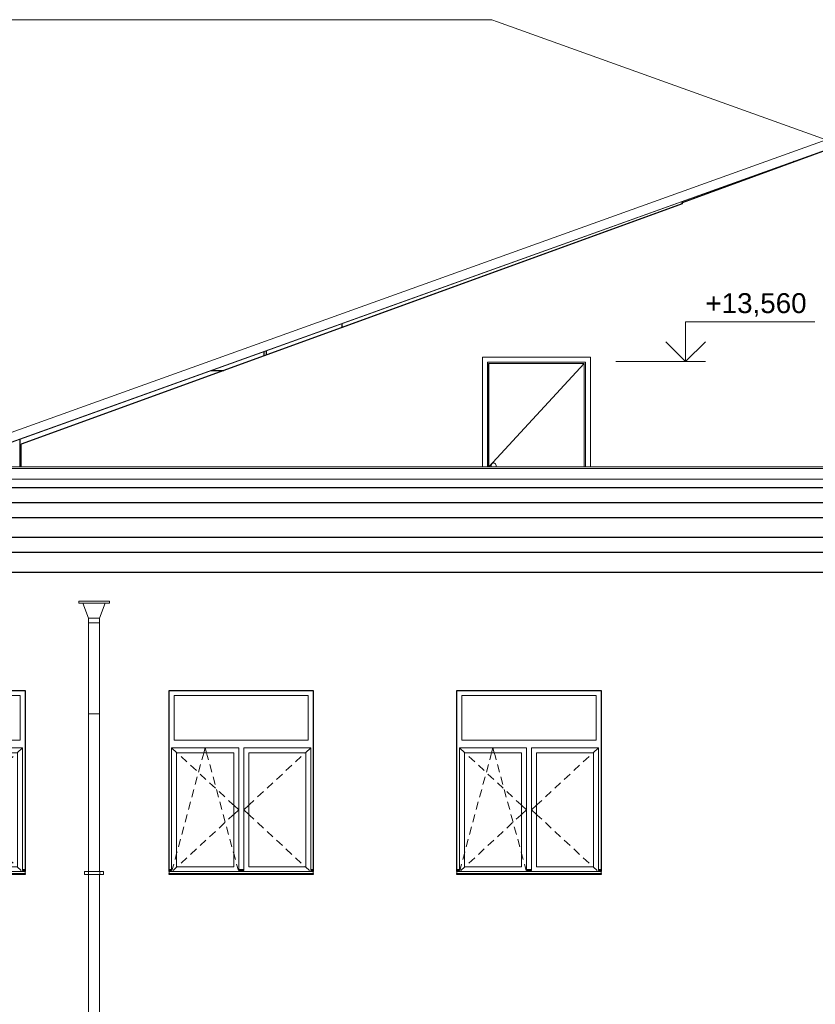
# Model space of a CAD drawing. Header units: millimetres. Extents: x -28034 to 133570, y -6180 to 17692.
# Tile 19 of 36: x 79716 to 87720, y 4863 to 14770. Entities that reach past the tile are written whole.
import ezdxf
from ezdxf.enums import TextEntityAlignment as Align

# ---------------------------------------------------------------- set-up
doc = ezdxf.new("R2010")
doc.units = ezdxf.units.MM
doc.header["$MEASUREMENT"] = 0
for name, color, linetype in [('1 Молдинги', 7, 'Continuous'), ('1_Кровля (плоская)', 7, 'Continuous'), ('Конструктив - Стены Несущие', 7, 'Continuous'), ('Новый_1 ВОДОСТОК', 7, 'Continuous'), ('Новый_1_Конструктив-парапет', 7, 'Continuous'), ('Новый_Двери Archicad', 7, 'Continuous'), ('Новый_Конструктив - Стены Внутренние несущие', 7, 'Continuous'), ('Новый_Конструктив - Стены Несущие', 7, 'Continuous'), ('Окна Archicad', 7, 'Continuous'), ('Размер - Отметка Уровня', 7, 'Continuous'), ('Фартук парапета', 7, 'Continuous')]:
    doc.layers.add(name, color=color, linetype=linetype)
for name, color, linetype, lineweight in [('1 Молдинги_Ном._пера__21', 7, 'Continuous', 30), ('1_Кровля (плоская)_Ном._пера__120', 7, 'Continuous', 5), ('Конструктив - Стены Несущие_Ном._пера__21', 7, 'Continuous', 30), ('Новый_1 ВОДОСТОК_Ном._пера__120', 7, 'Continuous', 5), ('Новый_1_Конструктив-парапет_Ном._пера__21', 7, 'Continuous', 30), ('Новый_Двери Archicad_Ном._пера__1', 7, 'Continuous', 15), ('Новый_Конструктив - Стены Внутренние несущие_Ном._пера__21', 7, 'Continuous', 30), ('Новый_Конструктив - Стены Несущие_Ном._пера__21', 7, 'Continuous', 30), ('Окна Archicad_Ном._пера__120', 7, 'Continuous', 5), ('Окна Archicad_Ном._пера__21', 7, 'Continuous', 30), ('Размер - Отметка Уровня_Ном._пера__120', 7, 'Continuous', 5), ('Фартук парапета_Ном._пера__120', 7, 'Continuous', 5)]:
    doc.layers.add(name, color=color, linetype=linetype, lineweight=lineweight)
doc.styles.add('СГЕНЕРИР_СТИЛЬ_1', font='arial.ttf')

# ---------------------------------------------------------------- blocks, each defined once
blk = doc.blocks.new('Элемент Разреза_228_1', base_point=(104939.2, -2230.2))
at = {"layer": 'Окна Archicad_Ном._пера__120', "color": 7, "linetype": 'Continuous', "lineweight": 5}
for p, q in [((78369.9, 7519.8), (78369.9, 7969.8)), ((78369.9, 7969.8), (79719.9, 7969.8)), ((79719.9, 7969.8), (79719.9, 7519.8)), ((78344.9, 7444.8), (78344.9, 7394.8)), ((79019.9, 7444.8), (78344.9, 7444.8)), ((78344.9, 7444.8), (78398.9, 7394.8)), ((79719.9, 7519.8), (78369.9, 7519.8)), ((78668.9, 7394.8), (78682.4, 7444.8)), ((78695.9, 7394.8), (78682.4, 7444.8)), ((79019.9, 7394.8), (79019.9, 7444.8)), ((79069.9, 7444.8), (79069.9, 7394.8)), ((79744.9, 7444.8), (79069.9, 7444.8)), ((79744.9, 7444.8), (79690.9, 7394.8)), ((79744.9, 7394.8), (79744.9, 7444.8)), ((78344.9, 7394.8), (78344.9, 6244.8)), ((78394.9, 6244.8), (78394.9, 7394.8)), ((78394.9, 7394.8), (78969.9, 7394.8)), ((78398.9, 7394.8), (78403.6, 7390.4)), ((78440.3, 7356.5), (78499, 7302.1)), ((78649.9, 7324.3), (78661.6, 7367.6)), ((78661.6, 7367.6), (78668.9, 7394.8)), ((78703.3, 7367.6), (78695.9, 7394.8)), ((78714.9, 7324.3), (78703.3, 7367.6)), ((78969.9, 7394.8), (78969.9, 6244.8)), ((79019.9, 6244.8), (79019.9, 7394.8)), ((79069.9, 7394.8), (79069.9, 6244.8)), ((79119.9, 6244.8), (79119.9, 7394.8)), ((79119.9, 7394.8), (79694.9, 7394.8)), ((79649.5, 7356.5), (79590.8, 7302.1)), ((79690.9, 7394.8), (79686.2, 7390.4)), ((79694.9, 7394.8), (79694.9, 6244.8)), ((79744.9, 6244.8), (79744.9, 7394.8)), ((78535.7, 7268.1), (78594.4, 7213.8)), ((78616, 7198.8), (78636.9, 7276.1)), ((78748.8, 7198.8), (78728, 7276.1)), ((79554.1, 7268.1), (79495.4, 7213.8)), ((78582.1, 7073.3), (78603, 7150.6)), ((78631.1, 7179.8), (78689.8, 7125.5)), ((78782.7, 7073.3), (78761.8, 7150.6)), ((79458.7, 7179.8), (79400, 7125.5)), ((78726.5, 7091.5), (78785.2, 7037.2)), ((79363.3, 7091.5), (79304.6, 7037.2)), ((78548.2, 6947.8), (78569.1, 7025.1)), ((78816.6, 6947.8), (78795.7, 7025.1)), ((78821.8, 7003.2), (78880.6, 6948.8)), ((79268, 7003.2), (79209.3, 6948.8)), ((78514.3, 6822.3), (78535.2, 6899.6)), ((78850.5, 6822.3), (78829.6, 6899.6)), ((78917.2, 6914.9), (78961.2, 6874.1)), ((78961.2, 6874.1), (78969.9, 6866.1)), ((78969.9, 6866.1), (79019.9, 6819.8)), ((79119.9, 6866.1), (79069.9, 6819.8)), ((79128.6, 6874.1), (79119.9, 6866.1)), ((79172.6, 6914.9), (79128.6, 6874.1)), ((78480.5, 6696.8), (78501.3, 6774.1)), ((78884.4, 6696.8), (78863.5, 6774.1)), ((78917.2, 6724.7), (78961.2, 6765.4)), ((78961.2, 6765.4), (78969.9, 6773.5)), ((78969.9, 6773.5), (79019.9, 6819.8)), ((79119.9, 6773.5), (79069.9, 6819.8)), ((79128.6, 6765.4), (79119.9, 6773.5)), ((79172.6, 6724.7), (79128.6, 6765.4)), ((78446.6, 6571.3), (78467.4, 6648.5)), ((78821.8, 6636.4), (78880.6, 6690.8)), ((78918.2, 6571.3), (78897.4, 6648.5)), ((79268, 6636.4), (79209.3, 6690.8)), ((78726.5, 6548.1), (78785.2, 6602.4)), ((79363.3, 6548.1), (79304.6, 6602.4)), ((78412.7, 6445.8), (78433.5, 6523)), ((78631.1, 6459.8), (78689.8, 6514.1)), ((78952.1, 6445.8), (78931.3, 6523)), ((79458.7, 6459.8), (79400, 6514.1)), ((78378.8, 6320.3), (78394.9, 6380)), ((78394.9, 6380), (78399.6, 6397.5)), ((78535.7, 6371.4), (78594.4, 6425.8)), ((78969.9, 6380), (78965.2, 6397.5)), ((78986, 6320.3), (78969.9, 6380)), ((79554.1, 6371.4), (79495.4, 6425.8)), ((78344.9, 6244.8), (78344.9, 6208.3)), ((78348.5, 6208.3), (78365.8, 6272)), ((78359.5, 6208.3), (78398.9, 6244.8)), ((78969.9, 6244.8), (78394.9, 6244.8)), ((78398.9, 6244.8), (78403.6, 6249.1)), ((78440.3, 6283.1), (78499, 6337.5)), ((79016.3, 6208.3), (78999.1, 6272)), ((79019.9, 6208.3), (79019.9, 6244.8)), ((79069.9, 6244.8), (79069.9, 6208.3)), ((79694.9, 6244.8), (79119.9, 6244.8)), ((79649.5, 6283.1), (79590.8, 6337.5)), ((79690.9, 6244.8), (79686.2, 6249.1)), ((79730.3, 6208.3), (79690.9, 6244.8)), ((79744.9, 6208.3), (79744.9, 6244.8)), ((78319.9, 6219.8), (78344.9, 6219.8)), ((78319.9, 6209.8), (78344.9, 6209.8)), ((78319.9, 6199.8), (78319.9, 6197.9)), ((78319.9, 6197.9), (78319.9, 6177.9)), ((78319.9, 6197.9), (79769.9, 6197.9)), ((78319.9, 6177.9), (79769.9, 6177.9)), ((79019.9, 6219.8), (79069.9, 6219.8)), ((79019.9, 6209.8), (79069.9, 6209.8)), ((79744.9, 6219.8), (79769.9, 6219.8)), ((79744.9, 6209.8), (79769.9, 6209.8)), ((79769.9, 6199.8), (79769.9, 6197.9)), ((79769.9, 6197.9), (79769.9, 6177.9))]:
    blk.add_line(p, q, dxfattribs=at)
at = {"layer": 'Окна Archicad_Ном._пера__21', "color": 7, "linetype": 'Continuous', "lineweight": 30}
for p, q in [((78319.9, 8019.8), (79769.9, 8019.8)), ((78319.9, 6199.8), (78319.9, 8019.8)), ((79769.9, 8019.8), (79769.9, 6199.8)), ((78319.9, 6169.8), (78319.9, 6177.9)), ((79769.9, 6169.8), (78319.9, 6169.8)), ((79769.9, 6177.9), (79769.9, 6169.8))]:
    blk.add_line(p, q, dxfattribs=at)
blk = doc.blocks.new('Элемент Разреза_229_1', base_point=(104939.2, -2230.2))
at = {"layer": 'Окна Archicad_Ном._пера__120', "color": 7, "linetype": 'Continuous', "lineweight": 5}
for p, q in [((81269.9, 7519.8), (81269.9, 7969.8)), ((81269.9, 7969.8), (82619.9, 7969.8)), ((82619.9, 7969.8), (82619.9, 7519.8)), ((81244.9, 7444.8), (81244.9, 7394.8)), ((81919.9, 7444.8), (81244.9, 7444.8)), ((81244.9, 7444.8), (81298.9, 7394.8)), ((82619.9, 7519.8), (81269.9, 7519.8)), ((81568.9, 7394.8), (81582.4, 7444.8)), ((81595.9, 7394.8), (81582.4, 7444.8)), ((81919.9, 7394.8), (81919.9, 7444.8)), ((81969.9, 7444.8), (81969.9, 7394.8)), ((82644.9, 7444.8), (81969.9, 7444.8)), ((82644.9, 7444.8), (82590.9, 7394.8)), ((82644.9, 7394.8), (82644.9, 7444.8)), ((81244.9, 7394.8), (81244.9, 6244.8)), ((81294.9, 6244.8), (81294.9, 7394.8)), ((81294.9, 7394.8), (81869.9, 7394.8)), ((81298.9, 7394.8), (81303.6, 7390.4)), ((81340.3, 7356.5), (81399, 7302.1)), ((81549.9, 7324.3), (81561.6, 7367.6)), ((81561.6, 7367.6), (81568.9, 7394.8)), ((81603.3, 7367.6), (81595.9, 7394.8)), ((81614.9, 7324.3), (81603.3, 7367.6)), ((81869.9, 7394.8), (81869.9, 6244.8)), ((81919.9, 6244.8), (81919.9, 7394.8)), ((81969.9, 7394.8), (81969.9, 6244.8)), ((82019.9, 6244.8), (82019.9, 7394.8)), ((82019.9, 7394.8), (82594.9, 7394.8)), ((82549.5, 7356.5), (82490.8, 7302.1)), ((82590.9, 7394.8), (82586.2, 7390.4)), ((82594.9, 7394.8), (82594.9, 6244.8)), ((82644.9, 6244.8), (82644.9, 7394.8)), ((81435.7, 7268.1), (81494.4, 7213.8)), ((81516, 7198.8), (81536.9, 7276.1)), ((81648.8, 7198.8), (81628, 7276.1)), ((82454.1, 7268.1), (82395.4, 7213.8)), ((81482.1, 7073.3), (81503, 7150.6)), ((81531.1, 7179.8), (81589.8, 7125.5)), ((81682.7, 7073.3), (81661.8, 7150.6)), ((82358.7, 7179.8), (82300, 7125.5)), ((81626.5, 7091.5), (81685.2, 7037.2)), ((82263.3, 7091.5), (82204.6, 7037.2)), ((81448.2, 6947.8), (81469.1, 7025.1)), ((81716.6, 6947.8), (81695.7, 7025.1)), ((81721.8, 7003.2), (81780.6, 6948.8)), ((82168, 7003.2), (82109.3, 6948.8)), ((81414.3, 6822.3), (81435.2, 6899.6)), ((81750.5, 6822.3), (81729.6, 6899.6)), ((81817.2, 6914.9), (81861.2, 6874.1)), ((81861.2, 6874.1), (81869.9, 6866.1)), ((81869.9, 6866.1), (81919.9, 6819.8)), ((82019.9, 6866.1), (81969.9, 6819.8)), ((82028.6, 6874.1), (82019.9, 6866.1)), ((82072.6, 6914.9), (82028.6, 6874.1)), ((81380.5, 6696.8), (81401.3, 6774.1)), ((81784.4, 6696.8), (81763.5, 6774.1)), ((81817.2, 6724.7), (81861.2, 6765.4)), ((81861.2, 6765.4), (81869.9, 6773.5)), ((81869.9, 6773.5), (81919.9, 6819.8)), ((82019.9, 6773.5), (81969.9, 6819.8)), ((82028.6, 6765.4), (82019.9, 6773.5)), ((82072.6, 6724.7), (82028.6, 6765.4)), ((81346.6, 6571.3), (81367.4, 6648.5)), ((81721.8, 6636.4), (81780.6, 6690.8)), ((81818.2, 6571.3), (81797.4, 6648.5)), ((82168, 6636.4), (82109.3, 6690.8)), ((81626.5, 6548.1), (81685.2, 6602.4)), ((82263.3, 6548.1), (82204.6, 6602.4)), ((81312.7, 6445.8), (81333.5, 6523)), ((81531.1, 6459.8), (81589.8, 6514.1)), ((81852.1, 6445.8), (81831.3, 6523)), ((82358.7, 6459.8), (82300, 6514.1)), ((81278.8, 6320.3), (81294.9, 6380)), ((81294.9, 6380), (81299.6, 6397.5)), ((81435.7, 6371.4), (81494.4, 6425.8)), ((81869.9, 6380), (81865.2, 6397.5)), ((81886, 6320.3), (81869.9, 6380)), ((82454.1, 6371.4), (82395.4, 6425.8)), ((81244.9, 6244.8), (81244.9, 6208.3)), ((81248.5, 6208.3), (81265.8, 6272)), ((81259.5, 6208.3), (81298.9, 6244.8)), ((81869.9, 6244.8), (81294.9, 6244.8)), ((81298.9, 6244.8), (81303.6, 6249.1)), ((81340.3, 6283.1), (81399, 6337.5)), ((81916.3, 6208.3), (81899.1, 6272)), ((81919.9, 6208.3), (81919.9, 6244.8)), ((81969.9, 6244.8), (81969.9, 6208.3)), ((82594.9, 6244.8), (82019.9, 6244.8)), ((82549.5, 6283.1), (82490.8, 6337.5)), ((82590.9, 6244.8), (82586.2, 6249.1)), ((82630.3, 6208.3), (82590.9, 6244.8)), ((82644.9, 6208.3), (82644.9, 6244.8)), ((81219.9, 6219.8), (81244.9, 6219.8)), ((81219.9, 6209.8), (81244.9, 6209.8)), ((81219.9, 6199.8), (81219.9, 6197.9)), ((81219.9, 6197.9), (81219.9, 6177.9)), ((81219.9, 6197.9), (82669.9, 6197.9)), ((81219.9, 6177.9), (82669.9, 6177.9)), ((81919.9, 6219.8), (81969.9, 6219.8)), ((81919.9, 6209.8), (81969.9, 6209.8)), ((82644.9, 6219.8), (82669.9, 6219.8)), ((82644.9, 6209.8), (82669.9, 6209.8)), ((82669.9, 6199.8), (82669.9, 6197.9)), ((82669.9, 6197.9), (82669.9, 6177.9))]:
    blk.add_line(p, q, dxfattribs=at)
at = {"layer": 'Окна Archicad_Ном._пера__21', "color": 7, "linetype": 'Continuous', "lineweight": 30}
for p, q in [((81219.9, 8019.8), (82669.9, 8019.8)), ((81219.9, 6199.8), (81219.9, 8019.8)), ((82669.9, 8019.8), (82669.9, 6199.8)), ((81219.9, 6169.8), (81219.9, 6177.9)), ((82669.9, 6169.8), (81219.9, 6169.8)), ((82669.9, 6177.9), (82669.9, 6169.8))]:
    blk.add_line(p, q, dxfattribs=at)
blk = doc.blocks.new('Элемент Разреза_253_1', base_point=(104939.2, -2230.2))
at = {"layer": 'Новый_Конструктив - Стены Несущие_Ном._пера__21', "color": 7, "linetype": 'Continuous', "lineweight": 30}
for p in [(86379.9, 12917.2), (79732.9, 10269.7)]:
    blk.add_line(p, (79732.9, 10497.9), dxfattribs=at)
blk = doc.blocks.new('Элемент Разреза_304_1', base_point=(104939.2, -2230.2))
at = {"layer": 'Фартук парапета_Ном._пера__120', "color": 7, "linetype": 'Continuous', "lineweight": 5}
for p, q in [((92244.9, 10252.4), (67684.9, 10252.4)), ((92226.4, 10269.7), (67703.4, 10269.7)), ((92244.9, 10147), (67684.9, 10147))]:
    blk.add_line(p, q, dxfattribs=at)
blk = doc.blocks.new('Элемент Разреза_347_1', base_point=(104939.2, -2230.2))
at = {"layer": '1_Кровля (плоская)_Ном._пера__120', "color": 7, "linetype": 'Continuous', "lineweight": 5}
for p, q in [((78665, 10271.1), (87829.9, 13561.6)), ((87829.9, 13461.8), (78939.3, 10269.7)), ((78664.9, 10269.7), (78664.9, 10271)), ((78665, 10269.7), (78665, 10271.1))]:
    blk.add_line(p, q, dxfattribs=at)
blk = doc.blocks.new('Элемент Разреза_351_1', base_point=(104939.2, -2230.2))
at = {"layer": 'Новый_1 ВОДОСТОК_Ном._пера__120', "color": 7, "linetype": 'Continuous', "lineweight": 5}
for p, q in [((80309.9, 8919.8), (80619.9, 8919.8)), ((80309.9, 8919.8), (80309.9, 8899.8)), ((80619.9, 8899.8), (80619.9, 8919.8)), ((80309.9, 8899.8), (80619.9, 8899.8)), ((80352.8, 8899.8), (80409.9, 8749.8)), ((80519.9, 8749.8), (80577, 8899.8)), ((80409.9, 8749.8), (80519.9, 8749.8)), ((80409.9, 8749.8), (80409.9, 8699.8)), ((80519.9, 8699.8), (80519.9, 8749.8)), ((80409.9, 8699.8), (80409.9, 8109.6)), ((80409.9, 8699.8), (80519.9, 8699.8)), ((80519.9, 8699.8), (80519.9, 8109.6)), ((80409.9, 8109.6), (80409.9, 7895)), ((80519.9, 8109.6), (80519.9, 7895)), ((80409.9, 7895), (80409.9, 7785)), ((80519.9, 7895), (80519.9, 7785)), ((80409.9, 7785), (80409.9, 6199.4)), ((80414.1, 7785), (80409.9, 7785)), ((80426, 7785), (80414.1, 7785)), ((80443.9, 7785), (80426, 7785)), ((80464.9, 7785), (80443.9, 7785)), ((80486, 7785), (80464.9, 7785)), ((80503.8, 7785), (80486, 7785)), ((80515.7, 7785), (80503.8, 7785)), ((80519.9, 7785), (80515.7, 7785)), ((80519.9, 7785), (80519.9, 6199.4)), ((80369.9, 6199.4), (80407.9, 6199.4)), ((80369.9, 6169.4), (80369.9, 6199.4)), ((80369.9, 6169.4), (80407.9, 6169.4)), ((80407.9, 6199.4), (80412.2, 6199.4)), ((80407.9, 6169.4), (80407.9, 6199.4)), ((80407.9, 6169.4), (80412.2, 6169.4)), ((80409.9, 6169.4), (80409.9, 4199.4)), ((80412.2, 6199.4), (80424.6, 6199.4)), ((80412.2, 6169.4), (80424.6, 6169.4)), ((80424.6, 6199.4), (80443.1, 6199.4)), ((80424.6, 6169.4), (80443.1, 6169.4)), ((80443.1, 6199.4), (80464.9, 6199.4)), ((80443.1, 6169.4), (80464.9, 6169.4)), ((80464.9, 6199.4), (80486.7, 6199.4)), ((80464.9, 6169.4), (80486.7, 6169.4)), ((80486.7, 6199.4), (80505.2, 6199.4)), ((80486.7, 6169.4), (80505.2, 6169.4)), ((80505.2, 6199.4), (80517.6, 6199.4)), ((80505.2, 6169.4), (80517.6, 6169.4)), ((80517.6, 6199.4), (80521.9, 6199.4)), ((80517.6, 6169.4), (80521.9, 6169.4)), ((80519.9, 6169.4), (80519.9, 4199.4)), ((80521.9, 6199.4), (80559.9, 6199.4)), ((80521.9, 6169.4), (80521.9, 6199.4)), ((80521.9, 6169.4), (80559.9, 6169.4)), ((80559.9, 6169.4), (80559.9, 6199.4))]:
    blk.add_line(p, q, dxfattribs=at)
blk = doc.blocks.new('Элемент Разреза_354_1', base_point=(104939.2, -2230.2))
at = {"layer": 'Окна Archicad_Ном._пера__120', "color": 7, "linetype": 'Continuous', "lineweight": 5}
for p, q in [((84164.9, 7519.8), (84164.9, 7969.8)), ((84164.9, 7969.8), (85514.9, 7969.8)), ((85514.9, 7969.8), (85514.9, 7519.8)), ((84139.9, 7444.8), (84139.9, 7394.8)), ((84814.9, 7444.8), (84139.9, 7444.8)), ((84139.9, 7444.8), (84193.9, 7394.8)), ((85514.9, 7519.8), (84164.9, 7519.8)), ((84463.9, 7394.8), (84477.4, 7444.8)), ((84490.9, 7394.8), (84477.4, 7444.8)), ((84814.9, 7394.8), (84814.9, 7444.8)), ((84864.9, 7444.8), (84864.9, 7394.8)), ((85539.9, 7444.8), (84864.9, 7444.8)), ((85539.9, 7444.8), (85485.9, 7394.8)), ((85539.9, 7394.8), (85539.9, 7444.8)), ((84139.9, 7394.8), (84139.9, 6244.8)), ((84189.9, 6244.8), (84189.9, 7394.8)), ((84189.9, 7394.8), (84764.9, 7394.8)), ((84193.9, 7394.8), (84198.6, 7390.4)), ((84235.3, 7356.5), (84294, 7302.1)), ((84444.9, 7324.3), (84456.6, 7367.6)), ((84456.6, 7367.6), (84463.9, 7394.8)), ((84498.3, 7367.6), (84490.9, 7394.8)), ((84509.9, 7324.3), (84498.3, 7367.6)), ((84764.9, 7394.8), (84764.9, 6244.8)), ((84814.9, 6244.8), (84814.9, 7394.8)), ((84864.9, 7394.8), (84864.9, 6244.8)), ((84914.9, 6244.8), (84914.9, 7394.8)), ((84914.9, 7394.8), (85489.9, 7394.8)), ((85444.5, 7356.5), (85385.8, 7302.1)), ((85485.9, 7394.8), (85481.2, 7390.4)), ((85489.9, 7394.8), (85489.9, 6244.8)), ((85539.9, 6244.8), (85539.9, 7394.8)), ((84330.7, 7268.1), (84389.4, 7213.8)), ((84411, 7198.8), (84431.9, 7276.1)), ((84543.8, 7198.8), (84523, 7276.1)), ((85349.1, 7268.1), (85290.4, 7213.8)), ((84377.1, 7073.3), (84398, 7150.6)), ((84426.1, 7179.8), (84484.8, 7125.5)), ((84577.7, 7073.3), (84556.8, 7150.6)), ((85253.7, 7179.8), (85195, 7125.5)), ((84521.5, 7091.5), (84580.2, 7037.2)), ((85158.3, 7091.5), (85099.6, 7037.2)), ((84343.2, 6947.8), (84364.1, 7025.1)), ((84611.6, 6947.8), (84590.7, 7025.1)), ((84616.8, 7003.2), (84675.6, 6948.8)), ((85063, 7003.2), (85004.3, 6948.8)), ((84309.3, 6822.3), (84330.2, 6899.6)), ((84645.5, 6822.3), (84624.6, 6899.6)), ((84712.2, 6914.9), (84756.2, 6874.1)), ((84756.2, 6874.1), (84764.9, 6866.1)), ((84764.9, 6866.1), (84814.9, 6819.8)), ((84914.9, 6866.1), (84864.9, 6819.8)), ((84923.6, 6874.1), (84914.9, 6866.1)), ((84967.6, 6914.9), (84923.6, 6874.1)), ((84275.5, 6696.8), (84296.3, 6774.1)), ((84679.4, 6696.8), (84658.5, 6774.1)), ((84712.2, 6724.7), (84756.2, 6765.4)), ((84756.2, 6765.4), (84764.9, 6773.5)), ((84764.9, 6773.5), (84814.9, 6819.8)), ((84914.9, 6773.5), (84864.9, 6819.8)), ((84923.6, 6765.4), (84914.9, 6773.5)), ((84967.6, 6724.7), (84923.6, 6765.4)), ((84241.6, 6571.3), (84262.4, 6648.5)), ((84616.8, 6636.4), (84675.6, 6690.8)), ((84713.2, 6571.3), (84692.4, 6648.5)), ((85063, 6636.4), (85004.3, 6690.8)), ((84521.5, 6548.1), (84580.2, 6602.4)), ((85158.3, 6548.1), (85099.6, 6602.4)), ((84207.7, 6445.8), (84228.5, 6523)), ((84426.1, 6459.8), (84484.8, 6514.1)), ((84747.1, 6445.8), (84726.3, 6523)), ((85253.7, 6459.8), (85195, 6514.1)), ((84173.8, 6320.3), (84189.9, 6380)), ((84189.9, 6380), (84194.6, 6397.5)), ((84330.7, 6371.4), (84389.4, 6425.8)), ((84764.9, 6380), (84760.2, 6397.5)), ((84781, 6320.3), (84764.9, 6380)), ((85349.1, 6371.4), (85290.4, 6425.8)), ((84139.9, 6244.8), (84139.9, 6208.3)), ((84143.5, 6208.3), (84160.8, 6272)), ((84154.5, 6208.3), (84193.9, 6244.8)), ((84764.9, 6244.8), (84189.9, 6244.8)), ((84193.9, 6244.8), (84198.6, 6249.1)), ((84235.3, 6283.1), (84294, 6337.5)), ((84811.3, 6208.3), (84794.1, 6272)), ((84814.9, 6208.3), (84814.9, 6244.8)), ((84864.9, 6244.8), (84864.9, 6208.3)), ((85489.9, 6244.8), (84914.9, 6244.8)), ((85444.5, 6283.1), (85385.8, 6337.5)), ((85485.9, 6244.8), (85481.2, 6249.1)), ((85525.3, 6208.3), (85485.9, 6244.8)), ((85539.9, 6208.3), (85539.9, 6244.8)), ((84114.9, 6219.8), (84139.9, 6219.8)), ((84114.9, 6209.8), (84139.9, 6209.8)), ((84114.9, 6199.8), (84114.9, 6197.9)), ((84114.9, 6197.9), (84114.9, 6177.9)), ((84114.9, 6197.9), (85564.9, 6197.9)), ((84114.9, 6177.9), (85564.9, 6177.9)), ((84814.9, 6219.8), (84864.9, 6219.8)), ((84814.9, 6209.8), (84864.9, 6209.8)), ((85539.9, 6219.8), (85564.9, 6219.8)), ((85539.9, 6209.8), (85564.9, 6209.8)), ((85564.9, 6199.8), (85564.9, 6197.9)), ((85564.9, 6197.9), (85564.9, 6177.9))]:
    blk.add_line(p, q, dxfattribs=at)
at = {"layer": 'Окна Archicad_Ном._пера__21', "color": 7, "linetype": 'Continuous', "lineweight": 30}
for p, q in [((84114.9, 8019.8), (85564.9, 8019.8)), ((84114.9, 6199.8), (84114.9, 8019.8)), ((85564.9, 8019.8), (85564.9, 6199.8)), ((84114.9, 6169.8), (84114.9, 6177.9)), ((85564.9, 6169.8), (84114.9, 6169.8)), ((85564.9, 6177.9), (85564.9, 6169.8))]:
    blk.add_line(p, q, dxfattribs=at)
blk = doc.blocks.new('Элемент Разреза_363_1', base_point=(104939.2, -2230.2))
at = {"layer": 'Новый_Двери Archicad_Ном._пера__1', "color": 7, "linetype": 'Continuous', "lineweight": 15}
for p, q in [((84371.9, 11372.7), (84371.9, 10269.7)), ((85457.9, 11372.7), (84371.9, 11372.7)), ((84421.9, 10269.7), (84421.9, 11322.7)), ((84421.9, 11322.7), (85407.9, 11322.7)), ((84433.9, 10269.7), (84433.9, 11310.7)), ((84433.9, 11310.7), (85395.9, 11310.7)), ((85394.9, 11309.7), (84434.9, 10269.7)), ((84434.9, 10269.7), (84434.9, 11309.7)), ((84434.9, 11309.7), (85394.9, 11309.7)), ((85394.9, 11309.7), (85394.9, 10269.7)), ((85395.9, 11310.7), (85395.9, 10269.7)), ((85407.9, 11322.7), (85407.9, 10269.7)), ((85457.9, 10269.7), (85457.9, 11372.7)), ((84475.3, 10307.8), (84467.2, 10302.4)), ((84484.9, 10309.7), (84475.3, 10307.8)), ((84494.5, 10307.8), (84484.9, 10309.7)), ((84502.6, 10302.4), (84494.5, 10307.8)), ((84461.8, 10294.3), (84459.9, 10284.7)), ((84459.9, 10284.7), (84459.9, 10269.7)), ((84467.2, 10302.4), (84461.8, 10294.3)), ((84508, 10294.3), (84502.6, 10302.4)), ((84509.9, 10284.7), (84508, 10294.3)), ((84509.9, 10269.7), (84509.9, 10284.7))]:
    blk.add_line(p, q, dxfattribs=at)
blk = doc.blocks.new('Элемент Разреза_365_1', base_point=(104939.2, -2230.2))
at = {"layer": 'Новый_Конструктив - Стены Несущие_Ном._пера__21', "color": 7, "linetype": 'Continuous', "lineweight": 30}
for p, q in [((87829.9, 13456), (86379.9, 12928.2)), ((89287.2, 12925.6), (87829.9, 13456)), ((86379.9, 12917.2), (86379.9, 12928.2))]:
    blk.add_line(p, q, dxfattribs=at)
blk = doc.blocks.new('Элемент Разреза_369_1', base_point=(104939.2, -2230.2))
at = {"layer": '1 Молдинги_Ном._пера__21', "color": 7, "linetype": 'Continuous', "lineweight": 30}
for p, q in [((68113.9, 10062.3), (92235.9, 10062.3)), ((68113.9, 9912.3), (92185.9, 9912.3)), ((68113.9, 9762.3), (92135.9, 9762.3)), ((68113.9, 9562.3), (92085.9, 9562.3)), ((68113.9, 9412.3), (91965.9, 9412.3)), ((68113.9, 9212.3), (91915.9, 9212.3))]:
    blk.add_line(p, q, dxfattribs=at)
blk = doc.blocks.new('Элемент Разреза_371_1', base_point=(104939.2, -2230.2))
at = {"layer": '1_Кровля (плоская)_Ном._пера__120', "color": 7, "linetype": 'Continuous', "lineweight": 5}
for p, q in [((84464.1, 14769.8), (74314.9, 14769.8)), ((74314.9, 14769.8), (74314.9, 10271)), ((84464.7, 14769.8), (84464.1, 14769.8)), ((84523.2, 14748.8), (84464.7, 14769.8)), ((87829.9, 13561.6), (84523.2, 14748.8)), ((87829.9, 13461.8), (79221.9, 10371.2)), ((79115.3, 10332.9), (78939.4, 10269.7)), ((74314.9, 10271), (75545, 10271)), ((74314.9, 10269.7), (74314.9, 10271)), ((75545, 10271), (78664.9, 10271))]:
    blk.add_line(p, q, dxfattribs=at)
blk = doc.blocks.new('Элемент Разреза_442_1', base_point=(104939.2, -2230.2))
at = {"layer": 'Новый_1_Конструктив-парапет_Ном._пера__21', "color": 7, "linetype": 'Continuous', "lineweight": 30}
for p, q in [((87509.3, 13339.3), (87499.1, 13343)), ((86379.9, 12941.2), (86379.9, 12917.2))]:
    blk.add_line(p, q, dxfattribs=at)
blk = doc.blocks.new('Элемент Разреза_443_1', base_point=(104939.2, -2230.2))
at = {"layer": 'Новый_Конструктив - Стены Внутренние несущие_Ном._пера__21', "color": 7, "linetype": 'Continuous', "lineweight": 30}
blk.add_line((82174.6, 11386.6), (82174.6, 11431.3), dxfattribs=at)
blk = doc.blocks.new('Элемент Разреза_444_1', base_point=(104939.2, -2230.2))
at = {"layer": 'Новый_Конструктив - Стены Внутренние несущие_Ном._пера__21', "color": 7, "linetype": 'Continuous', "lineweight": 30}
for p, q in [((82959.1, 11672.2), (82959.1, 11713)), ((82194.6, 11438.5), (82194.6, 11393.9))]:
    blk.add_line(p, q, dxfattribs=at)
blk = doc.blocks.new('Элемент Разреза_456_1', base_point=(104939.2, -2230.2))
at = {"layer": 'Новый_Конструктив - Стены Несущие_Ном._пера__21', "color": 7, "linetype": 'Continuous', "lineweight": 30}
for p, q in [((86379.9, 12917.2), (82959.1, 11672.2)), ((82174.6, 11386.7), (81771.2, 11239.8))]:
    blk.add_line(p, q, dxfattribs=at)
blk = doc.blocks.new('Элемент Разреза_465_1', base_point=(104939.2, -2230.2))
at = {"layer": 'Конструктив - Стены Несущие_Ном._пера__21', "color": 7, "linetype": 'Continuous', "lineweight": 30}
for p, q in [((81641.2, 11239.8), (81771.2, 11239.8)), ((79717.3, 10549), (79717.3, 10269.7))]:
    blk.add_line(p, q, dxfattribs=at)
blk = doc.blocks.new('Отметка высоты (ГОСТ)[47]_1', base_point=(86414.9, 11329.7))
at = {"layer": 'Размер - Отметка Уровня_Ном._пера__120', "color": 7, "linetype": 'Continuous', "lineweight": 5}
for p, q in [((86414.9, 11329.7), (86414.9, 11729.7)), ((86414.9, 11729.7), (87714, 11729.7)), ((86414.9, 11329.7), (86214.9, 11529.7)), ((86414.9, 11329.7), (86614.9, 11529.7)), ((85714.9, 11329.7), (86614.9, 11329.7))]:
    blk.add_line(p, q, dxfattribs=at)
at = {"layer": 'Размер - Отметка Уровня_Ном._пера__120', "color": 7, "lineweight": 5, "insert": (86614.9, 11759.4), "char_height": 200, "attachment_point": 7, "style": 'СГЕНЕРИР_СТИЛЬ_1'}
blk.add_mtext('\\A1;+13,560{\\H0.66x;\\S^  ;}', dxfattribs=at)
at = {"layer": 'Размер - Отметка Уровня_Ном._пера__120', "color": 7, "lineweight": 5, "style": 'СГЕНЕРИР_СТИЛЬ_1'}
blk.add_attdef('addText', text='', height=150, dxfattribs=at).set_placement((86674.9, 11494), align=Align.BOTTOM_LEFT)

msp = doc.modelspace()

# ---------------------------------------------------------------- block references
at = {"layer": '1 Молдинги', "lineweight": 0}
msp.add_blockref('Элемент Разреза_369_1', (104939.2, -2230.2), dxfattribs=at)
at = {"layer": '1_Кровля (плоская)', "lineweight": 0}
for name in ['Элемент Разреза_371_1', 'Элемент Разреза_347_1']:
    msp.add_blockref(name, (104939.2, -2230.2), dxfattribs=at)
at = {"layer": 'Конструктив - Стены Несущие', "lineweight": 0}
msp.add_blockref('Элемент Разреза_465_1', (104939.2, -2230.2), dxfattribs=at)
at = {"layer": 'Новый_1 ВОДОСТОК', "lineweight": 0}
msp.add_blockref('Элемент Разреза_351_1', (104939.2, -2230.2), dxfattribs=at)
at = {"layer": 'Новый_1_Конструктив-парапет', "lineweight": 0}
msp.add_blockref('Элемент Разреза_442_1', (104939.2, -2230.2), dxfattribs=at)
at = {"layer": 'Новый_Двери Archicad', "lineweight": 0}
msp.add_blockref('Элемент Разреза_363_1', (104939.2, -2230.2), dxfattribs=at)
at = {"layer": 'Новый_Конструктив - Стены Внутренние несущие', "lineweight": 0}
for name in ['Элемент Разреза_444_1', 'Элемент Разреза_443_1']:
    msp.add_blockref(name, (104939.2, -2230.2), dxfattribs=at)
at = {"layer": 'Новый_Конструктив - Стены Несущие', "lineweight": 0}
for name in ['Элемент Разреза_365_1', 'Элемент Разреза_253_1', 'Элемент Разреза_456_1']:
    msp.add_blockref(name, (104939.2, -2230.2), dxfattribs=at)
at = {"layer": 'Окна Archicad', "lineweight": 0}
for name in ['Элемент Разреза_228_1', 'Элемент Разреза_229_1', 'Элемент Разреза_354_1']:
    msp.add_blockref(name, (104939.2, -2230.2), dxfattribs=at)
at = {"layer": 'Размер - Отметка Уровня', "color": 7, "linetype": 'Continuous', "lineweight": 5}
msp.add_blockref('Отметка высоты (ГОСТ)[47]_1', (86414.9, 11329.7), dxfattribs=at)
at = {"layer": 'Фартук парапета', "lineweight": 0}
msp.add_blockref('Элемент Разреза_304_1', (104939.2, -2230.2), dxfattribs=at)

doc.saveas('drawing.dxf')
